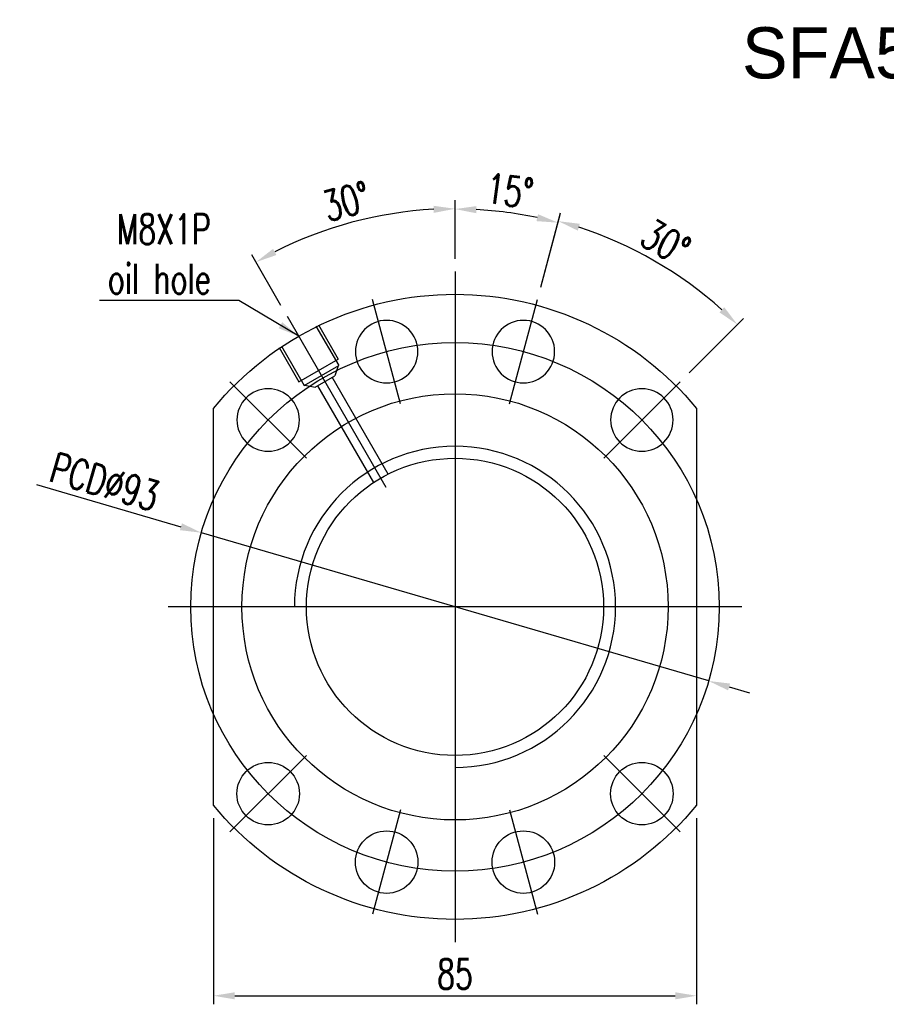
# Model space of a CAD drawing. Extents: x -389 to 453, y -50 to 705.
# Tile 1 of 48: x -389 to -236, y -37 to 136. Entities that reach past the tile are written whole.
import ezdxf
from ezdxf.enums import TextEntityAlignment as Align
from ezdxf.lldxf.tags import DXFTag

# ---------------------------------------------------------------- set-up
doc = ezdxf.new("R2010")
doc.units = 0
doc.header["$LTSCALE"] = 2
doc.header["$MEASUREMENT"] = 0
for name, color, linetype in [('CHA', 7, 'Continuous'), ('CL', 1, 'CENTER'), ('HID', 2, 'DASHED'), ('OUT', 3, 'Continuous')]:
    doc.layers.add(name, color=color, linetype=linetype)
doc.styles.add('DIM-7', font='SIMPLEX.shx', dxfattribs={"width": 0.7, "bigfont": 'chineset.shx'})
doc.styles.add('T', font='txt')
tags = doc.linetypes.add('CENTER', pattern=[2, 1.25, -0.25, 0.25, -0.25]).pattern_tags.tags
tags[10:11] = [DXFTag(74, 4), DXFTag(75, 0), DXFTag(340, '0'), DXFTag(46, 0.0), DXFTag(50, 0.0), DXFTag(44, 0.0), DXFTag(45, 0.0)]
tags[8:9] = [DXFTag(74, 4), DXFTag(75, 0), DXFTag(340, '0'), DXFTag(46, 0.0), DXFTag(50, 0.0), DXFTag(44, 0.0), DXFTag(45, 0.0)]
tags[6:7] = [DXFTag(74, 4), DXFTag(75, 0), DXFTag(340, '0'), DXFTag(46, 0.0), DXFTag(50, 0.0), DXFTag(44, 0.0), DXFTag(45, 0.0)]
tags[4:5] = [DXFTag(74, 4), DXFTag(75, 0), DXFTag(340, '0'), DXFTag(46, 0.0), DXFTag(50, 0.0), DXFTag(44, 0.0), DXFTag(45, 0.0)]
tags = doc.linetypes.add('DASHED', pattern=[0.75, 0.5, -0.25]).pattern_tags.tags
tags[6:7] = [DXFTag(74, 4), DXFTag(75, 0), DXFTag(340, '0'), DXFTag(46, 0.0), DXFTag(50, 0.0), DXFTag(44, 0.0), DXFTag(45, 0.0)]
tags[4:5] = [DXFTag(74, 4), DXFTag(75, 0), DXFTag(340, '0'), DXFTag(46, 0.0), DXFTag(50, 0.0), DXFTag(44, 0.0), DXFTag(45, 0.0)]
doc.dimstyles.new('CNS', dxfattribs={"dimtxt": 3.5, "dimasz": 2.5, "dimexe": 1, "dimexo": 1.5, "dimgap": 0.09, "dimtad": 0, "dimdsep": 46, "dimtxsty": 'DIM-7', "dimcen": 0.09, "dimclrd": 1, "dimclre": 1, "dimclrt": 4, "dimadec": 0, "dimazin": 0, "dimtfac": 1, "dimtix": 1, "dimtmove": 2, "dimatfit": 3, "dimfxl": 1, "dimtvp": 0.971429, "dimtolj": 1, "dimarcsym": 0})

# ---------------------------------------------------------------- blocks, each defined once
blk = doc.blocks.new('*D10')
at = {"layer": 'CHA', "lineweight": -2, "transparency": 16777216}
for p, q in [((-354.51, -4.69), (-354.51, -37.46)), ((-269.51, -4.69), (-269.51, -37.46)), ((-350.76, -35.96), (-273.26, -35.96))]:
    blk.add_line(p, q, dxfattribs=at)
at = {"layer": 'CHA', "transparency": 16777216}
for points in [[(-350.76, -35.34), (-350.76, -36.59), (-354.51, -35.96)], [(-273.26, -35.34), (-273.26, -36.59), (-269.51, -35.96)]]:
    blk.add_solid(points, dxfattribs=at)
at = {"layer": 'DEFPOINTS', "color": 0, "transparency": 16777216}
for p in [(-354.51, -2.44), (-269.51, -2.44), (-269.51, -35.96)]:
    blk.add_point(p, dxfattribs=at)
at = {"layer": 'CHA', "transparency": 16777216, "insert": (-312.01, -32.14), "char_height": 5.25, "attachment_point": 5, "style": 'DIM-7'}
blk.add_mtext('\\A1;85', dxfattribs=at)
blk = doc.blocks.new('*D11')
at = {"layer": 'CHA', "lineweight": -2, "transparency": 16777216}
for p, q in [((-312.01, 93.73), (-312.01, 104.02)), ((-342.63, 85.52), (-347.78, 94.44))]:
    blk.add_line(p, q, dxfattribs=at)
blk.add_arc((-312.01, 32.48), 70.05, 93.0677, 116.9323, dxfattribs=at)
at = {"layer": 'CHA', "transparency": 16777216}
for points in [[(-315.77, 103.05), (-315.74, 101.8), (-312.01, 102.52)], [(-343.44, 94.38), (-344.03, 95.47), (-347.03, 93.14)]]:
    blk.add_solid(points, dxfattribs=at)
at = {"layer": 'DEFPOINTS', "color": 0, "transparency": 16777216}
for p in [(-324.17, 101.46), (-312.01, 91.48), (-341.51, 83.57), (-324.13, 53.48), (-312.01, -26.52)]:
    blk.add_point(p, dxfattribs=at)
at = {"layer": 'CHA', "transparency": 16777216, "insert": (-331.13, 103.83), "char_height": 5.25, "attachment_point": 5, "rotation": 15, "style": 'DIM-7'}
blk.add_mtext('\\A1;30°', dxfattribs=at)
blk = doc.blocks.new('*D12')
at = {"layer": 'CHA', "lineweight": -2, "transparency": 16777216}
for p, q in [((-385.63, 53.99), (-360.24, 46.57)), ((-267.37, 19.43), (-356.64, 45.52)), ((-263.78, 18.38), (-260.18, 17.33))]:
    blk.add_line(p, q, dxfattribs=at)
at = {"layer": 'CHA', "transparency": 16777216}
for points in [[(-360.06, 47.17), (-360.42, 45.97), (-356.64, 45.52)], [(-263.6, 18.98), (-263.95, 17.78), (-267.37, 19.43)]]:
    blk.add_solid(points, dxfattribs=at)
at = {"layer": 'DEFPOINTS', "color": 0, "transparency": 16777216}
for p in [(-356.64, 45.52), (-267.37, 19.43)]:
    blk.add_point(p, dxfattribs=at)
at = {"layer": 'CHA', "transparency": 16777216, "insert": (-373.66, 54.48), "char_height": 5.25, "attachment_point": 5, "rotation": 343.7085, "style": 'DIM-7'}
blk.add_mtext('\\A1;PCD∅93', dxfattribs=at)
blk = doc.blocks.new('*D13')
at = {"layer": 'CHA', "lineweight": -2, "transparency": 16777216}
for p, q in [((-312.01, 93.73), (-312.01, 103.97)), ((-296.93, 88.74), (-293.5, 101.53))]:
    blk.add_line(p, q, dxfattribs=at)
blk.add_arc((-312.01, 32.48), 69.99, 78.0702, 86.9298, dxfattribs=at)
at = {"layer": 'CHA', "transparency": 16777216}
for points in [[(-308.28, 101.74), (-308.24, 102.99), (-312.01, 102.47)], [(-297.39, 101.56), (-297.68, 100.35), (-293.89, 100.08)]]:
    blk.add_solid(points, dxfattribs=at)
at = {"layer": 'DEFPOINTS', "color": 0, "transparency": 16777216}
for p in [(-299.85, 101.4), (-312.01, 91.48), (-297.51, 86.57), (-302.43, 68.21), (-312.01, -26.52)]:
    blk.add_point(p, dxfattribs=at)
at = {"layer": 'CHA', "transparency": 16777216, "insert": (-302.37, 105.66), "char_height": 5.25, "attachment_point": 5, "rotation": 352.5, "style": 'DIM-7'}
blk.add_mtext('\\A1;15°', dxfattribs=at)
blk = doc.blocks.new('*D14')
at = {"layer": 'CHA', "lineweight": -2, "transparency": 16777216}
for p, q in [((-296.93, 88.74), (-293.43, 101.79)), ((-270.82, 73.66), (-261.26, 83.22))]:
    blk.add_line(p, q, dxfattribs=at)
blk.add_arc((-312.01, 32.48), 70.26, 48.0583, 71.9417, dxfattribs=at)
at = {"layer": 'CHA', "transparency": 16777216}
for points in [[(-290.4, 98.68), (-290.05, 99.88), (-293.82, 100.34)], [(-264.62, 85.19), (-265.48, 84.29), (-262.32, 82.16)]]:
    blk.add_solid(points, dxfattribs=at)
at = {"layer": 'DEFPOINTS', "color": 0, "transparency": 16777216}
for p in [(-271.71, 90.03), (-297.51, 86.57), (-272.41, 72.07), (-302.43, 68.21), (-285.84, 58.64)]:
    blk.add_point(p, dxfattribs=at)
at = {"layer": 'CHA', "transparency": 16777216, "insert": (-274.96, 96.64), "char_height": 5.25, "attachment_point": 5, "rotation": 330, "style": 'DIM-7'}
blk.add_mtext('\\A1;30°', dxfattribs=at)

msp = doc.modelspace()

# ---------------------------------------------------------------- linework, layer by layer
at = {"layer": 'CHA', "color": 0}
msp.add_arc((-312.007, 32.475), 28.255, 270, 180, dxfattribs=at)
at = {"layer": 'CL', "color": 0, "ltscale": 3}
for p, q in [((-312.007, 91.475), (-312.007, -26.525)), ((-261.507, 32.475), (-362.507, 32.475))]:
    msp.add_line(p, q, dxfattribs=at)
at = {"layer": 'CL', "color": 0, "ltscale": 2}
for p, q in [((-321.584, 68.215), (-326.501, 86.567)), ((-302.431, 68.215), (-297.514, 86.567)), ((-324.135, 53.481), (-341.507, 83.571)), ((-338.17, 58.638), (-351.605, 72.073)), ((-285.844, 58.638), (-272.409, 72.073)), ((-338.17, 6.313), (-351.605, -7.123)), ((-285.844, 6.313), (-272.409, -7.123)), ((-321.584, -3.264), (-326.501, -21.616)), ((-302.431, -3.264), (-297.514, -21.616))]:
    msp.add_line(p, q, dxfattribs=at)
at = {"layer": 'CL', "color": 0, "ltscale": 3}
msp.add_circle((-312.007, 32.475), 46.5, dxfattribs=at)
at = {"layer": 'HID', "color": 0}
for p, q in [((-336.476, 81.857), (-332.476, 74.929)), ((-336.043, 82.107), (-332.543, 76.045)), ((-342.971, 78.107), (-339.471, 72.045)), ((-342.538, 78.357), (-338.538, 71.429)), ((-339.471, 72.045), (-332.543, 76.045)), ((-338.538, 71.429), (-332.476, 74.929)), ((-332.563, 74.879), (-333.175, 73.139)), ((-336.639, 71.139), (-333.175, 73.139)), ((-338.452, 71.479), (-336.639, 71.139))]:
    msp.add_line(p, q, dxfattribs=at)
at = {"layer": 'HID', "color": 0, "ltscale": 2.154286}
for p, q in [((-323.762, 55.835), (-333.608, 72.889)), ((-336.206, 71.389), (-326.36, 54.335))]:
    msp.add_line(p, q, dxfattribs=at)
at = {"layer": 'OUT', "color": 0}
for p, q in [((-354.507, -2.435), (-354.507, 67.386)), ((-269.507, 67.386), (-269.507, -2.435))]:
    msp.add_line(p, q, dxfattribs=at)
at = {"layer": 'OUT', "color": 0, "extrusion": (0, 0, -1)}
for centre in [(324.042, 77.391), (299.972, 77.391), (344.888, 65.356), (279.127, 65.356)]:
    msp.add_circle(centre, 5.5, dxfattribs=at)
at = {"layer": 'OUT', "color": 0}
for centre, radius in [((-312.007, 32.475), 37.5), ((-312.007, 32.475), 26.15), ((-344.888, -0.405), 5.5), ((-279.127, -0.405), 5.5), ((-324.042, -12.44), 5.5), ((-299.972, -12.44), 5.5)]:
    msp.add_circle(centre, radius, dxfattribs=at)
at = {"layer": 'OUT', "color": 0, "extrusion": (0, 0, -1)}
for start, end in [(39.40057, 140.59943), (219.40057, 320.59943)]:
    msp.add_arc((312.007, 32.475), 55, start, end, dxfattribs=at)

# ---------------------------------------------------------------- texts
at = {"layer": 'CHA', "color": 0, "style": 'T'}
msp.add_text('SFA5020', height=9, dxfattribs=at).set_placement((-236.414, 129.968), align=Align.MIDDLE)
at = {"layer": 'CHA', "color": 0, "insert": (-354.981, 87.565), "char_height": 5.25, "attachment_point": 9, "style": 'DIM-7'}
msp.add_mtext('\\A1;M8X1P\\Poil hole', dxfattribs=at)

# ---------------------------------------------------------------- dimensions: what is measured, and where the dimension line sits
at = {"layer": 'CHA', "color": 0}
for base, line1, line2, picture, middle in [((-299.854, 101.403), ((-302.431, 68.215), (-297.514, 86.567)), ((-312.007, 91.475), (-312.007, -26.525)), '*D13', (-302.373, 105.66)), ((-324.171, 101.458), ((-312.007, 91.475), (-312.007, -26.525)), ((-324.135, 53.481), (-341.507, 83.571)), '*D11', (-331.127, 103.83)), ((-271.706, 90.032), ((-285.844, 58.638), (-272.409, 72.073)), ((-302.431, 68.215), (-297.514, 86.567)), '*D14', (-274.963, 96.638))]:
    dim = msp.add_angular_dim_2l(base=base, line1=line1, line2=line2, dimstyle='CNS', override={"dimscale": 1.5, "dimgap": 0.8, "dimtad": 1, "dimclrd": 256, "dimclre": 256, "dimclrt": 256, "dimtix": 0, "dimtmove": 0}, dxfattribs=at)
    dim.commit()
    dim.dimension.update_dxf_attribs({"geometry": picture, "text_midpoint": middle})
dim = msp.add_diameter_dim_2p(p1=(-267.374, 19.431), p2=(-356.64, 45.52), text='PCD<>', dimstyle='CNS', override={"dimscale": 1.5, "dimgap": 0.8, "dimtad": 1, "dimclrd": 256, "dimclre": 256, "dimclrt": 256, "dimtix": 0, "dimtmove": 0}, dxfattribs=at)
dim.commit()
dim.dimension.update_dxf_attribs({"geometry": '*D12', "text_midpoint": (-373.66, 54.479)})
dim = msp.add_linear_dim(base=(-269.507, -35.962), p1=(-354.507, -2.435), p2=(-269.507, -2.435), dimstyle='CNS', override={"dimscale": 1.5, "dimgap": 0.8, "dimtad": 1, "dimclrd": 256, "dimclre": 256, "dimclrt": 256, "dimtix": 0, "dimtmove": 0}, dxfattribs=at)
dim.commit()
dim.dimension.update_dxf_attribs({"geometry": '*D10', "text_midpoint": (-312.007, -32.137)})

# ---------------------------------------------------------------- leaders
at = {"layer": 'CHA', "color": 0, "annotation_type": 0, "has_hookline": 1, "hookline_direction": 1, "text_width": 19.6}
msp.add_leader([(-339.507, 80.107), (-350.031, 86.365), (-353.781, 86.365)], dimstyle='CNS', override={"dimscale": 1.5, "dimgap": 0.8, "dimtad": 1, "dimclrd": 256, "dimclre": 256, "dimclrt": 256, "dimtix": 0, "dimtmove": 0}, dxfattribs=at)

doc.saveas('drawing.dxf')
